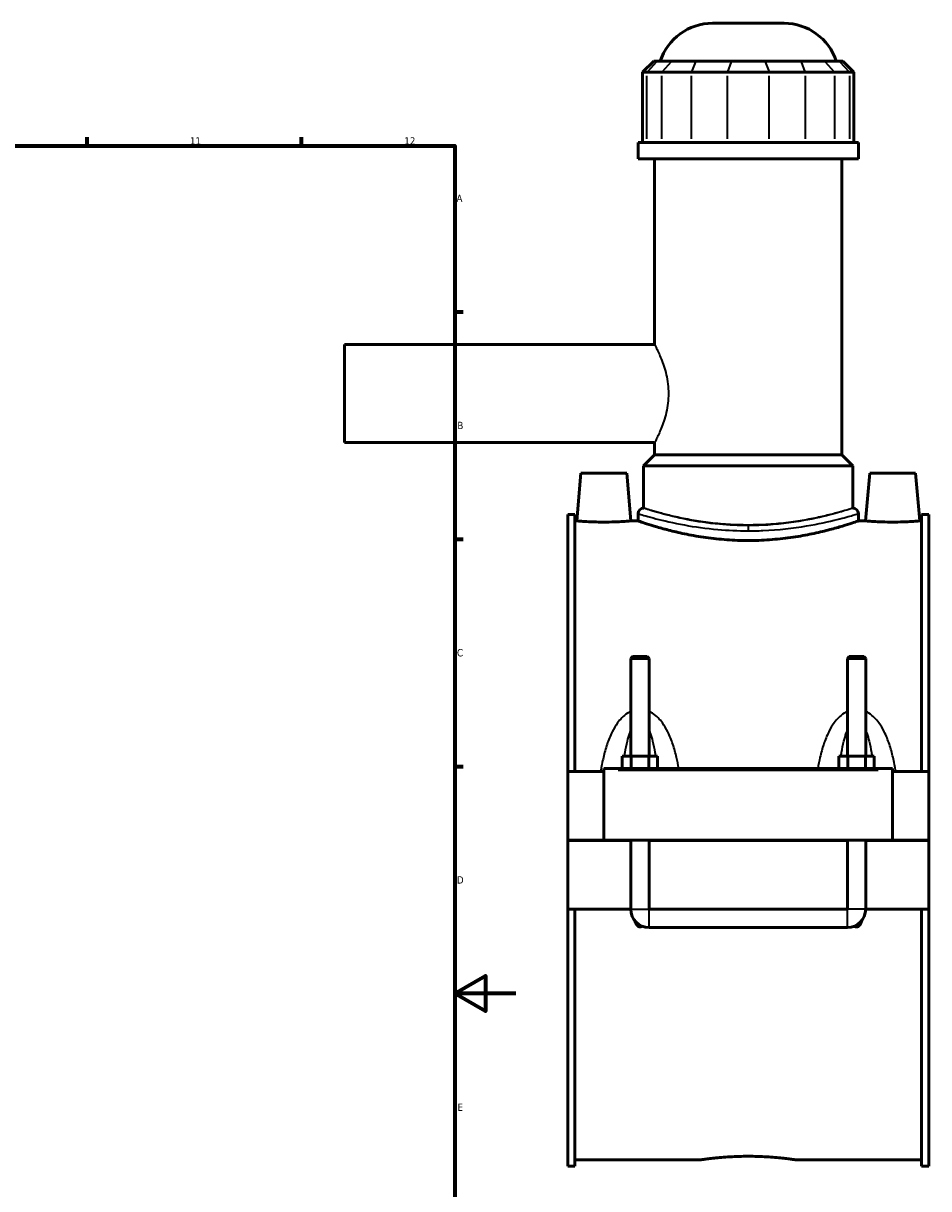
# Model space of a CAD drawing. Header units: millimetres. Extents: x -255 to 976, y -117 to 1182.
# Tile 7 of 8: x 680 to 976, y 233 to 614. Entities that reach past the tile are written whole.
import ezdxf

# ---------------------------------------------------------------- set-up
doc = ezdxf.new("R2010")
doc.units = ezdxf.units.MM
for name, color, linetype, lineweight in [('Border (ANSI)', 7, 'Continuous', 70), ('Visible (ANSI)', 7, 'Continuous', 50), ('Visible Narrow (ANSI)', 7, 'Continuous', 35)]:
    doc.layers.add(name, color=color, linetype=linetype, lineweight=lineweight)
doc.styles.add('Note Text (ANSI)', font='tahoma.ttf')

# ---------------------------------------------------------------- blocks, each defined once
blk = doc.blocks.new('Borders Default Border')
at = {"layer": 'Border (ANSI)'}
for p, q in [((700.83, 574), (700.83, 576.8)), ((770.92, 574), (770.92, 576.8)), ((821, 519.75), (823.8, 519.75)), ((821, 445.5), (823.8, 445.5)), ((821, 371.25), (823.8, 371.25))]:
    blk.add_line(p, q, dxfattribs=at)
at = {"layer": 'Border (ANSI)', "flags": 128}
for points in [[(20, 20), (20, 574), (821, 574), (821, 20), (20, 20)], [(841, 297), (821, 297), (831, 302.77), (831, 291.23), (821, 297)]]:
    blk.add_lwpolyline(points, dxfattribs=at)
at = {"layer": 'Border (ANSI)', "color": 5, "true_color": 0x0000ff, "char_height": 2.4, "attachment_point": 7, "style": 'Note Text (ANSI)'}
for s, insert in [('11', (734.43, 574.4)), ('12', (804.52, 574.4)), ('A', (821.58, 555.68)), ('B', (821.87, 481.43)), ('C', (821.71, 407.13)), ('D', (821.72, 332.93)), ('E', (821.91, 258.68))]:
    blk.add_mtext(s, dxfattribs=dict(at, insert=insert))

msp = doc.modelspace()

# ---------------------------------------------------------------- linework, layer by layer
at = {"layer": 'Visible (ANSI)'}
for p, q in [((905.25, 614.05), (928.64, 614.05)), ((886.03, 601.66), (882.43, 598.06)), ((883.8, 598.06), (882.43, 598.06)), ((882.43, 598.06), (882.43, 575.11)), ((883.8, 598.06), (888.64, 598.06)), ((886.03, 601.66), (887.13, 601.66)), ((891.96, 601.66), (887.13, 601.66)), ((898.38, 598.06), (888.64, 598.06)), ((891.96, 601.66), (899.76, 601.66)), ((898.38, 598.06), (910.06, 598.06)), ((911.44, 601.66), (899.76, 601.66)), ((923.84, 598.06), (910.06, 598.06)), ((911.44, 601.66), (922.46, 601.66)), ((934.14, 601.66), (922.46, 601.66)), ((923.84, 598.06), (935.52, 598.06)), ((934.14, 601.66), (941.93, 601.66)), ((945.26, 598.06), (935.52, 598.06)), ((946.77, 601.66), (941.93, 601.66)), ((945.26, 598.06), (950.09, 598.06)), ((946.77, 601.66), (947.86, 601.66)), ((947.86, 601.66), (951.46, 598.06)), ((951.46, 598.06), (950.09, 598.06)), ((951.46, 598.06), (951.46, 575.11)), ((952.95, 575.11), (880.95, 575.11)), ((880.95, 569.8), (880.95, 575.11)), ((952.95, 569.8), (952.95, 575.11)), ((952.95, 569.8), (880.95, 569.8)), ((886.35, 509.05), (886.35, 569.8)), ((947.55, 473.05), (947.55, 569.8)), ((784.95, 509.05), (784.95, 477.05)), ((886.35, 509.05), (784.95, 509.05)), ((886.35, 477.05), (784.95, 477.05)), ((886.35, 473.05), (886.35, 477.05)), ((886.35, 473.05), (882.75, 469.45)), ((947.55, 473.05), (886.35, 473.05)), ((947.55, 473.05), (951.15, 469.45)), ((951.15, 469.45), (882.75, 469.45)), ((882.75, 455.62), (882.75, 469.45)), ((951.15, 455.62), (951.15, 469.45)), ((862.25, 467.05), (860.88, 451.45)), ((877.25, 467.05), (862.25, 467.05)), ((877.25, 467.05), (878.61, 451.45)), ((956.65, 467.05), (955.28, 451.45)), ((956.65, 467.05), (971.65, 467.05)), ((971.65, 467.05), (973.01, 451.45)), ((857.95, 453.53), (857.95, 369.55)), ((857.95, 453.53), (860.31, 453.53)), ((860.31, 369.55), (860.31, 453.53)), ((880.95, 453.82), (880.95, 451.45)), ((952.95, 453.82), (952.95, 451.45)), ((973.59, 369.55), (973.59, 453.53)), ((973.59, 453.53), (975.95, 453.53)), ((975.95, 453.53), (975.95, 369.55)), ((860.88, 451.45), (860.31, 451.45)), ((880.95, 451.45), (878.61, 451.45)), ((955.28, 451.45), (952.95, 451.45)), ((973.59, 451.45), (973.01, 451.45)), ((879.15, 407.1), (878.55, 406.5)), ((884.55, 406.5), (878.55, 406.5)), ((878.55, 406.5), (878.55, 374.55)), ((879.15, 407.1), (883.95, 407.1)), ((883.95, 407.1), (884.55, 406.5)), ((884.55, 406.5), (884.55, 374.55)), ((949.95, 407.1), (949.35, 406.5)), ((955.35, 406.5), (949.35, 406.5)), ((949.35, 374.55), (949.35, 406.5)), ((949.95, 407.1), (954.75, 407.1)), ((954.75, 407.1), (955.35, 406.5)), ((955.35, 374.55), (955.35, 406.5)), ((875.77, 370.55), (875.77, 374.55)), ((875.77, 374.55), (878.66, 374.55)), ((878.66, 370.55), (878.66, 374.55)), ((878.66, 374.55), (884.43, 374.55)), ((884.43, 370.55), (884.43, 374.55)), ((884.43, 374.55), (887.32, 374.55)), ((887.32, 370.55), (887.32, 374.55)), ((946.57, 370.55), (946.57, 374.55)), ((946.57, 374.55), (949.46, 374.55)), ((949.46, 370.55), (949.46, 374.55)), ((949.46, 374.55), (955.23, 374.55)), ((955.23, 370.55), (955.23, 374.55)), ((955.23, 374.55), (958.12, 374.55)), ((958.12, 370.55), (958.12, 374.55)), ((869.75, 369.55), (857.95, 369.55)), ((857.95, 347.1), (857.95, 369.55)), ((869.75, 370.05), (869.75, 370.55)), ((964.15, 370.55), (869.75, 370.55)), ((869.75, 347.1), (869.75, 370.05)), ((964.15, 370.55), (964.15, 370.05)), ((964.15, 370.05), (964.15, 347.1)), ((975.95, 369.55), (964.15, 369.55)), ((975.95, 369.55), (975.95, 347.1)), ((857.95, 347.1), (869.75, 347.1)), ((857.95, 324.55), (857.95, 347)), ((878.55, 347), (857.95, 347)), ((964.15, 347.1), (869.75, 347.1)), ((878.55, 347.1), (878.55, 347)), ((878.55, 324.55), (878.55, 347)), ((884.55, 347.1), (884.55, 347)), ((949.35, 347), (884.55, 347)), ((884.55, 347), (884.55, 324.55)), ((949.35, 347), (949.35, 347.1)), ((949.35, 324.55), (949.35, 347)), ((955.35, 347), (955.35, 347.1)), ((975.95, 347), (955.35, 347)), ((955.35, 347), (955.35, 324.55)), ((964.15, 347.1), (975.95, 347.1)), ((975.95, 347), (975.95, 324.55)), ((878.55, 324.55), (857.95, 324.55)), ((857.95, 324.55), (857.95, 240.56)), ((860.31, 240.56), (860.31, 324.55)), ((949.35, 324.55), (884.55, 324.55)), ((975.95, 324.55), (955.35, 324.55)), ((973.59, 240.56), (973.59, 324.55)), ((975.95, 324.55), (975.95, 240.56)), ((884.55, 318.55), (949.35, 318.55)), ((857.95, 240.56), (860.31, 240.56)), ((901.27, 242.65), (860.31, 242.65)), ((973.59, 242.65), (932.63, 242.65)), ((973.59, 240.56), (975.95, 240.56))]:
    msp.add_line(p, q, dxfattribs=at)
for centre, radius, start, end in [((905.25, 596.05), 18, 90, 161.8403), ((928.64, 596.05), 18, 18.1597, 90), ((882.75, 453.82), 1.8, 90, 180), ((951.15, 453.82), 1.8, 0, 90), ((884.55, 324.55), 6, 180, 270), ((949.35, 324.55), 6, 270, 0)]:
    msp.add_arc(centre, radius, start, end, dxfattribs=at)
for points, knots in [([(869.75, 451.07), (868.63, 451.07), (867.44, 451.09), (865.26, 451.16), (864.26, 451.21), (862.69, 451.3), (862.01, 451.36), (861.1, 451.43), (860.88, 451.45), (860.88, 451.45)], [2.677815, 2.677815, 2.677815, 2.677815, 3.012686, 3.012686, 3.347556, 3.347556, 3.682139, 3.682139, 4.016722, 4.016722, 4.016722, 4.016722]), ([(878.61, 451.45), (878.61, 451.45), (878.39, 451.43), (877.49, 451.36), (876.81, 451.3), (875.24, 451.21), (874.24, 451.16), (872.05, 451.09), (870.86, 451.07), (869.75, 451.07)], [6.694537, 6.694537, 6.694537, 6.694537, 7.029121, 7.029121, 7.363704, 7.363704, 7.698574, 7.698574, 8.033445, 8.033445, 8.033445, 8.033445]), ([(916.95, 445.04), (914.67, 445.04), (912.31, 445.12), (907.65, 445.46), (905.33, 445.7), (900.91, 446.32), (898.79, 446.69), (894.87, 447.48), (893.08, 447.9), (889.9, 448.69), (888.41, 449.11), (885.78, 449.87), (884.63, 450.23), (882.79, 450.82), (882.09, 451.06), (881.17, 451.37), (880.95, 451.45), (880.95, 451.45)], [0, 0, 0, 0, 0.684338, 0.684338, 1.368676, 1.368676, 2.053014, 2.053014, 2.737353, 2.737353, 3.421324, 3.421324, 4.105296, 4.105296, 4.789268, 4.789268, 5.47324, 5.47324, 5.47324, 5.47324]), ([(952.95, 451.45), (952.95, 451.45), (952.73, 451.37), (951.81, 451.06), (951.11, 450.82), (949.26, 450.23), (948.12, 449.87), (945.48, 449.11), (943.99, 448.69), (940.82, 447.9), (939.02, 447.48), (935.11, 446.69), (932.99, 446.32), (928.56, 445.7), (926.25, 445.46), (921.58, 445.12), (919.23, 445.04), (916.95, 445.04)], [16.419719, 16.419719, 16.419719, 16.419719, 17.103691, 17.103691, 17.787663, 17.787663, 18.471634, 18.471634, 19.155606, 19.155606, 19.839944, 19.839944, 20.524282, 20.524282, 21.208621, 21.208621, 21.892959, 21.892959, 21.892959, 21.892959]), ([(964.15, 451.07), (963.03, 451.07), (961.84, 451.09), (959.66, 451.16), (958.66, 451.21), (957.09, 451.3), (956.41, 451.36), (955.5, 451.43), (955.28, 451.45), (955.28, 451.45)], [0, 0, 0, 0, 0.334871, 0.334871, 0.669741, 0.669741, 1.004324, 1.004324, 1.338907, 1.338907, 1.338907, 1.338907]), ([(973.01, 451.45), (973.01, 451.45), (972.79, 451.43), (971.89, 451.36), (971.21, 451.3), (969.64, 451.21), (968.64, 451.16), (966.45, 451.09), (965.26, 451.07), (964.15, 451.07)], [4.016722, 4.016722, 4.016722, 4.016722, 4.351306, 4.351306, 4.685889, 4.685889, 5.020759, 5.020759, 5.35563, 5.35563, 5.35563, 5.35563]), ([(882.19, 319.03), (882.15, 318.99), (882.1, 318.96), (881.98, 318.88), (881.89, 318.84), (881.72, 318.79), (881.64, 318.78), (881.46, 318.78), (881.37, 318.79), (881.2, 318.84), (881.12, 318.88), (880.89, 319.03), (880.75, 319.16), (880.29, 319.69), (880.05, 320.2), (879.83, 320.78), (879.81, 320.84), (879.79, 320.9)], [1.5355109, 1.5355109, 1.5355109, 1.5355109, 1.5516979, 1.5516979, 1.5781609, 1.5781609, 1.604624, 1.604624, 1.6310871, 1.6310871, 1.6575502, 1.6575502, 1.7104764, 1.7104764, 1.8727299, 1.8727299, 1.8895897, 1.8895897, 1.8895897, 1.8895897]), ([(954.11, 320.9), (954.09, 320.84), (954.07, 320.78), (953.85, 320.2), (953.61, 319.69), (953.15, 319.16), (953.01, 319.03), (952.78, 318.88), (952.69, 318.84), (952.52, 318.79), (952.44, 318.78), (952.26, 318.78), (952.17, 318.79), (952, 318.84), (951.92, 318.88), (951.79, 318.96), (951.75, 318.99), (951.7, 319.03)], [1.3196584, 1.3196584, 1.3196584, 1.3196584, 1.3365181, 1.3365181, 1.4987717, 1.4987717, 1.5516979, 1.5516979, 1.5781609, 1.5781609, 1.604624, 1.604624, 1.6310871, 1.6310871, 1.6575502, 1.6575502, 1.6737372, 1.6737372, 1.6737372, 1.6737372]), ([(901.27, 242.65), (901.27, 242.65), (901.36, 242.66), (901.76, 242.72), (902.06, 242.76), (902.86, 242.87), (903.36, 242.94), (904.51, 243.09), (905.17, 243.16), (906.56, 243.31), (907.34, 243.39), (909.05, 243.53), (909.98, 243.6), (911.91, 243.71), (912.92, 243.76), (914.94, 243.82), (915.96, 243.83), (916.95, 243.83)], [7.099288, 7.099288, 7.099288, 7.099288, 7.395089, 7.395089, 7.69089, 7.69089, 7.986691, 7.986691, 8.282492, 8.282492, 8.578298, 8.578298, 8.874104, 8.874104, 9.169911, 9.169911, 9.465717, 9.465717, 9.465717, 9.465717]), ([(916.95, 243.83), (917.93, 243.83), (918.95, 243.82), (920.98, 243.76), (921.99, 243.71), (923.92, 243.6), (924.84, 243.53), (926.55, 243.39), (927.34, 243.31), (928.73, 243.16), (929.38, 243.09), (930.53, 242.94), (931.03, 242.87), (931.83, 242.76), (932.14, 242.72), (932.53, 242.66), (932.63, 242.65), (932.63, 242.65)], [0, 0, 0, 0, 0.295806, 0.295806, 0.591612, 0.591612, 0.887419, 0.887419, 1.183225, 1.183225, 1.479026, 1.479026, 1.774827, 1.774827, 2.070628, 2.070628, 2.366429, 2.366429, 2.366429, 2.366429])]:
    msp.add_open_spline(points, degree=3, knots=knots, dxfattribs=at)
at = {"layer": 'Visible Narrow (ANSI)'}
for p, q in [((886.96, 601.48), (883.97, 598.24)), ((891.8, 601.48), (888.81, 598.24)), ((899.69, 601.48), (898.45, 598.24)), ((911.37, 601.48), (910.13, 598.24)), ((922.53, 601.48), (923.77, 598.24)), ((934.21, 601.48), (935.45, 598.24)), ((942.1, 601.48), (945.09, 598.24)), ((946.93, 601.48), (949.93, 598.24)), ((883.8, 576.25), (883.8, 596.91)), ((888.64, 596.91), (888.64, 576.25)), ((898.38, 576.25), (898.38, 596.91)), ((910.06, 596.91), (910.06, 576.25)), ((923.84, 576.25), (923.84, 596.91)), ((935.52, 596.91), (935.52, 576.25)), ((945.26, 576.25), (945.26, 596.91)), ((950.09, 596.91), (950.09, 576.25)), ((916.95, 449.86), (916.95, 448.31)), ((874.47, 370.05), (959.43, 370.05)), ((878.58, 324.55), (884.51, 324.55)), ((884.55, 318.58), (884.55, 324.51)), ((949.35, 318.58), (949.35, 324.51)), ((955.31, 324.55), (949.38, 324.55))]:
    msp.add_line(p, q, dxfattribs=at)
for points, knots in [([(886.35, 509.05), (886.35, 509.05), (886.4, 508.95), (886.61, 508.53), (886.78, 508.22), (887.18, 507.39), (887.43, 506.88), (887.95, 505.72), (888.24, 505.06), (889.07, 502.96), (889.69, 501.19), (890.37, 498.24), (890.55, 497.22), (890.8, 495.13), (890.86, 494.08), (890.86, 493.05)], [7.396512, 7.396512, 7.396512, 7.396512, 7.704183, 7.704183, 8.011854, 8.011854, 8.319525, 8.319525, 8.627196, 8.627196, 9.244606, 9.244606, 9.553311, 9.553311, 9.862016, 9.862016, 9.862016, 9.862016]), ([(890.86, 493.05), (890.86, 492.02), (890.8, 490.96), (890.55, 488.88), (890.37, 487.85), (889.69, 484.9), (889.07, 483.13), (888.24, 481.03), (887.95, 480.38), (887.43, 479.21), (887.18, 478.7), (886.78, 477.88), (886.61, 477.56), (886.4, 477.15), (886.35, 477.05), (886.35, 477.05)], [0, 0, 0, 0, 0.308705, 0.308705, 0.61741, 0.61741, 1.23482, 1.23482, 1.542491, 1.542491, 1.850162, 1.850162, 2.157833, 2.157833, 2.465504, 2.465504, 2.465504, 2.465504]), ([(880.95, 453.82), (880.95, 453.82), (881.13, 453.77), (882.31, 453.41), (884.13, 452.86), (889.24, 451.54), (892.42, 450.79), (899.41, 449.51), (903.11, 448.98), (910.24, 448.35), (913.59, 448.2), (916.95, 448.2)], [-16.407996, -16.407996, -16.407996, -16.407996, -15.814404, -15.814404, -14.404517, -14.404517, -13.084833, -13.084833, -11.905304, -11.905304, -10.938662, -10.938662, -10.938662, -10.938662]), ([(916.95, 449.9), (913.76, 449.9), (910.58, 450.06), (903.8, 450.7), (900.28, 451.24), (893.65, 452.54), (890.63, 453.3), (885.77, 454.65), (884.04, 455.21), (882.92, 455.57), (882.75, 455.62), (882.75, 455.62)], [10.938662, 10.938662, 10.938662, 10.938662, 11.905304, 11.905304, 13.084833, 13.084833, 14.404517, 14.404517, 15.814404, 15.814404, 16.407996, 16.407996, 16.407996, 16.407996]), ([(951.15, 455.62), (951.15, 455.62), (950.94, 455.56), (950.07, 455.29), (949.4, 455.08), (947.65, 454.57), (946.57, 454.26), (944.06, 453.6), (942.64, 453.24), (939.62, 452.55), (937.91, 452.19), (934.19, 451.51), (932.18, 451.19), (927.97, 450.66), (925.77, 450.45), (921.34, 450.17), (919.11, 450.1), (916.95, 450.1), (914.78, 450.1), (912.55, 450.17), (908.12, 450.45), (905.92, 450.66), (901.72, 451.19), (899.7, 451.51), (895.98, 452.19), (894.27, 452.55), (891.26, 453.24), (889.84, 453.6), (887.33, 454.26), (886.24, 454.57), (884.49, 455.08), (883.83, 455.29), (882.96, 455.56), (882.75, 455.62), (882.75, 455.62)], [15.574424, 15.574424, 15.574424, 15.574424, 16.223239, 16.223239, 16.872055, 16.872055, 17.520871, 17.520871, 18.169687, 18.169687, 18.81874, 18.81874, 19.467792, 19.467792, 20.116845, 20.116845, 20.765898, 20.765898, 20.765898, 21.414951, 21.414951, 22.064004, 22.064004, 22.713057, 22.713057, 23.36211, 23.36211, 24.010926, 24.010926, 24.659741, 24.659741, 25.308557, 25.308557, 25.957373, 25.957373, 25.957373, 25.957373]), ([(951.15, 455.62), (951.14, 455.62), (950.57, 455.43), (948.35, 454.74), (946.7, 454.24), (942.01, 452.98), (938.75, 452.2), (930.94, 450.8), (926.31, 450.23), (920, 449.94), (918.47, 449.9), (916.95, 449.9)], [27.346662, 27.346662, 27.346662, 27.346662, 28.437535, 28.437535, 29.533466, 29.533466, 30.882558, 30.882558, 32.352759, 32.352759, 32.815985, 32.815985, 32.815985, 32.815985]), ([(916.95, 448.2), (918.55, 448.2), (920.16, 448.23), (926.8, 448.52), (931.68, 449.08), (939.9, 450.45), (943.33, 451.23), (948.27, 452.46), (950, 452.95), (952.34, 453.63), (952.94, 453.82), (952.95, 453.82)], [-32.815985, -32.815985, -32.815985, -32.815985, -32.352759, -32.352759, -30.882558, -30.882558, -29.533466, -29.533466, -28.437535, -28.437535, -27.346662, -27.346662, -27.346662, -27.346662]), ([(878.55, 389.21), (878.18, 389.04), (877.82, 388.84), (876.8, 388.18), (876.19, 387.67), (875.11, 386.58), (874.64, 386.01), (873.55, 384.52), (872.99, 383.55), (871.82, 381.24), (871.28, 379.87), (870.34, 377.07), (869.94, 375.64), (869.24, 372.66), (868.95, 371.11), (868.69, 369.55)], [-2.933668, -2.933668, -2.933668, -2.933668, -2.810656, -2.810656, -2.57193, -2.57193, -2.353814, -2.353814, -2.02415, -2.02415, -1.595586, -1.595586, -1.170921, -1.170921, -0.724576, -0.724576, -0.724576, -0.724576]), ([(894.24, 370.55), (894.02, 371.77), (893.78, 372.99), (893.15, 375.64), (892.76, 377.07), (891.82, 379.87), (891.27, 381.24), (890.11, 383.55), (889.54, 384.52), (888.46, 386.01), (887.99, 386.58), (886.91, 387.67), (886.3, 388.18), (885.28, 388.84), (884.92, 389.04), (884.55, 389.21)], [-5.667358, -5.667358, -5.667358, -5.667358, -5.316199, -5.316199, -4.891533, -4.891533, -4.46297, -4.46297, -4.133305, -4.133305, -3.91519, -3.91519, -3.676464, -3.676464, -3.553451, -3.553451, -3.553451, -3.553451]), ([(949.35, 389.21), (948.98, 389.04), (948.62, 388.84), (947.6, 388.18), (946.99, 387.67), (945.91, 386.58), (945.44, 386.01), (944.35, 384.52), (943.79, 383.55), (942.62, 381.24), (942.08, 379.87), (941.14, 377.07), (940.74, 375.64), (940.12, 372.99), (939.88, 371.77), (939.66, 370.55)], [-2.933683, -2.933683, -2.933683, -2.933683, -2.81067, -2.81067, -2.571944, -2.571944, -2.353829, -2.353829, -2.024164, -2.024164, -1.5956, -1.5956, -1.170935, -1.170935, -0.819776, -0.819776, -0.819776, -0.819776]), ([(965.2, 369.55), (964.95, 371.11), (964.65, 372.66), (963.95, 375.64), (963.56, 377.07), (962.62, 379.87), (962.07, 381.24), (960.91, 383.55), (960.34, 384.52), (959.26, 386.01), (958.79, 386.58), (957.71, 387.67), (957.1, 388.18), (956.08, 388.84), (955.72, 389.04), (955.35, 389.21)], [-5.762558, -5.762558, -5.762558, -5.762558, -5.316213, -5.316213, -4.891548, -4.891548, -4.462984, -4.462984, -4.13332, -4.13332, -3.915204, -3.915204, -3.676478, -3.676478, -3.553466, -3.553466, -3.553466, -3.553466]), ([(876.47, 374.55), (876.53, 374.95), (876.6, 375.36), (876.88, 377.04), (877.13, 378.29), (877.66, 380.41), (877.91, 381.29), (878.32, 382.41), (878.43, 382.69), (878.55, 382.97)], [1.462128, 1.462128, 1.462128, 1.462128, 1.595586, 1.595586, 2.02415, 2.02415, 2.353814, 2.353814, 2.472516, 2.472516, 2.472516, 2.472516]), ([(884.55, 382.97), (884.67, 382.69), (884.78, 382.41), (885.18, 381.29), (885.44, 380.41), (885.97, 378.29), (886.22, 377.04), (886.5, 375.36), (886.56, 374.95), (886.62, 374.55)], [4.014604, 4.014604, 4.014604, 4.014604, 4.133305, 4.133305, 4.46297, 4.46297, 4.891533, 4.891533, 5.024991, 5.024991, 5.024991, 5.024991]), ([(947.27, 374.55), (947.33, 374.95), (947.4, 375.36), (947.68, 377.04), (947.93, 378.29), (948.46, 380.41), (948.71, 381.29), (949.12, 382.41), (949.23, 382.69), (949.35, 382.97)], [1.462142, 1.462142, 1.462142, 1.462142, 1.5956, 1.5956, 2.024164, 2.024164, 2.353829, 2.353829, 2.47253, 2.47253, 2.47253, 2.47253]), ([(955.35, 382.97), (955.47, 382.69), (955.58, 382.41), (955.98, 381.29), (956.24, 380.41), (956.77, 378.29), (957.02, 377.04), (957.3, 375.36), (957.36, 374.95), (957.42, 374.55)], [4.014618, 4.014618, 4.014618, 4.014618, 4.13332, 4.13332, 4.462984, 4.462984, 4.891548, 4.891548, 5.025006, 5.025006, 5.025006, 5.025006])]:
    msp.add_open_spline(points, degree=3, knots=knots, dxfattribs=at)

# ---------------------------------------------------------------- block references
msp.add_blockref('Borders Default Border', (0, 0))

doc.saveas('drawing.dxf')
